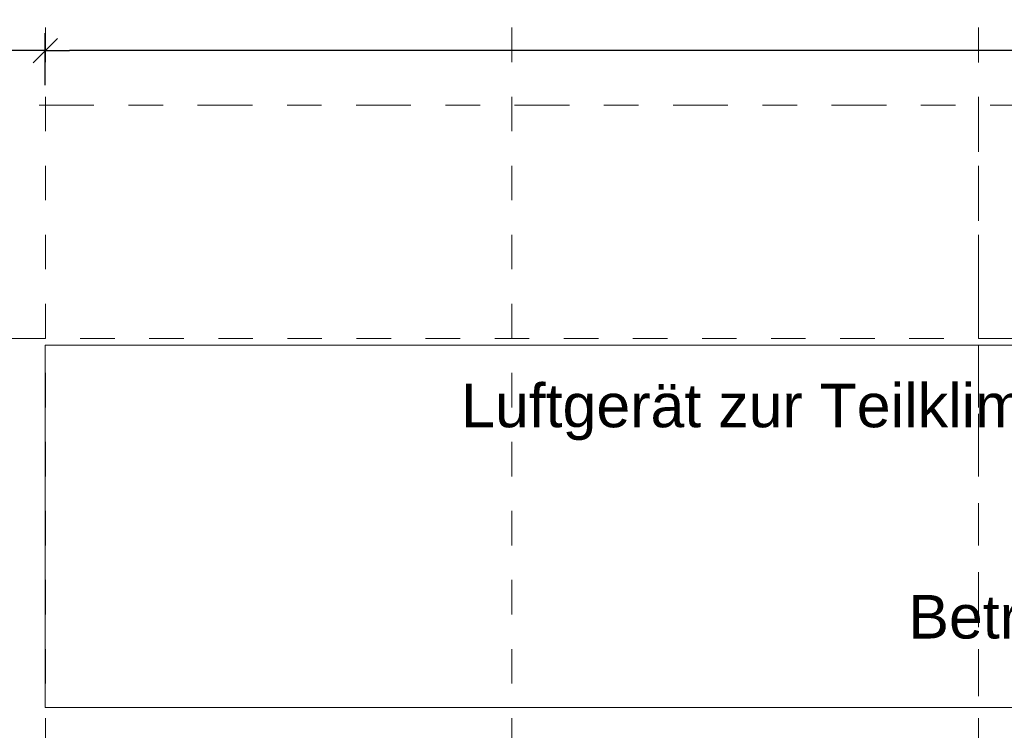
# Model space of a CAD drawing. Header units: metres. Extents: x -45.2 to 14.3, y -31.8 to 10.2.
# Tile 51 of 152: x -36.5 to -33.7, y -2.5 to -0.4. Entities that reach past the tile are written whole.
import ezdxf

# ---------------------------------------------------------------- set-up
doc = ezdxf.new("R2010")
doc.units = ezdxf.units.M
doc.header["$LTSCALE"] = 0.05
doc.linetypes.add('Achsen 01', pattern=[5.291531, 3.175, -1.058062, 0.352704, -0.705764])
doc.linetypes.add('Raster 01', pattern=[2, 1, -1])
doc.layers.get('0').update_dxf_attribs({"lineweight": 25})
for name, color, linetype, lineweight in [('075_Raumlufttechnische Anlage-Beschriftung', 7, 'Continuous', 9), ('AV1-Einrichtung Bemaßung', 7, 'Continuous', 9), ('AV1-Schnitt Achsen', 7, 'Achsen 01', 18)]:
    doc.layers.add(name, color=color, linetype=linetype, lineweight=lineweight)
for name, color, linetype, lineweight, true_color in [('075_Raumlufttechnische Anlage-Lüftungsanlage', 7, 'Continuous', 18, 0x555555), ('AV1-Achsen', 1, 'Achsen 01', 18, 0xff0000), ('AV1-Raster', 7, 'Raster 01', 9, 0xa6a6a6)]:
    doc.layers.add(name, color=color, linetype=linetype, lineweight=lineweight, true_color=true_color)
doc.styles.add('Arial', font='arial.ttf')

msp = doc.modelspace()

# ---------------------------------------------------------------- linework, layer by layer
at = {"color": 0, "linetype": 'Continuous', "lineweight": 15}
for p, q in [((-36.4157, -0.4811), (-36.4864, -0.5518)), ((-36.4864, -0.5518), (-36.4157, -0.4811))]:
    msp.add_line(p, q, dxfattribs=at)
at = {"color": 0, "linetype": 'ByBlock', "lineweight": -2}
for q in [(-36.5218, -0.5164), (-36.3804, -0.5164)]:
    msp.add_line((-36.4511, -0.5164), q, dxfattribs=at)
at = {"layer": '075_Raumlufttechnische Anlage-Lüftungsanlage'}
msp.add_lwpolyline([(-36.4511, -1.3696), (-29.2499, -1.3696), (-29.2499, -2.4195), (-36.4511, -2.4195)], close=True, dxfattribs=at)
at = {"layer": 'AV1-Achsen'}
msp.add_line((-33.75, -26.5), (-33.75, 4.9), dxfattribs=at)
at = {"layer": 'AV1-Einrichtung Bemaßung', "color": 0, "lineweight": -2}
for p, q in [((-36.4511, -0.6164), (-36.4511, -0.4664)), ((-36.4511, -0.6164), (-36.4511, -0.4664)), ((-36.5218, -0.5164), (-38.9543, -0.5164)), ((-29.3206, -0.5164), (-36.3804, -0.5164))]:
    msp.add_line(p, q, dxfattribs=at)
at = {"layer": 'AV1-Raster'}
for p, q in [((-36.45, -22.95), (-36.45, 1.35)), ((-35.1, -22.95), (-35.1, 1.35)), ((-33.75, -22.95), (-33.75, 1.35)), ((1.35, -1.35), (-40.5, -1.35))]:
    msp.add_line(p, q, dxfattribs=at)
at = {"layer": 'AV1-Schnitt Achsen'}
msp.add_line((-43.35, -0.675), (4.2, -0.675), dxfattribs=at)
at = {"layer": 'Defpoints', "color": 0, "lineweight": 0}
for p, q in [((-36.4511, -0.5164), (-36.4511, -0.5164)), ((-36.4511, -1.3696), (-36.4511, -1.3696)), ((-36.4511, -1.3696), (-36.4511, -1.3696))]:
    msp.add_line(p, q, dxfattribs=at)

# ---------------------------------------------------------------- texts
at = {"layer": '075_Raumlufttechnische Anlage-Beschriftung', "color": 253, "true_color": 0xa0a0a4, "char_height": 0.12609, "attachment_point": 7, "style": 'Arial'}
for s, insert in [('Luftgerät zur Teilklimatisierung des Leitstellenbetriebsraumes', (-35.2474, -1.6456)), ('Betriebsgewicht ca. 3.450kg', (-33.9526, -2.2576))]:
    msp.add_mtext(s, dxfattribs=dict(at, insert=insert))

doc.saveas('drawing.dxf')
